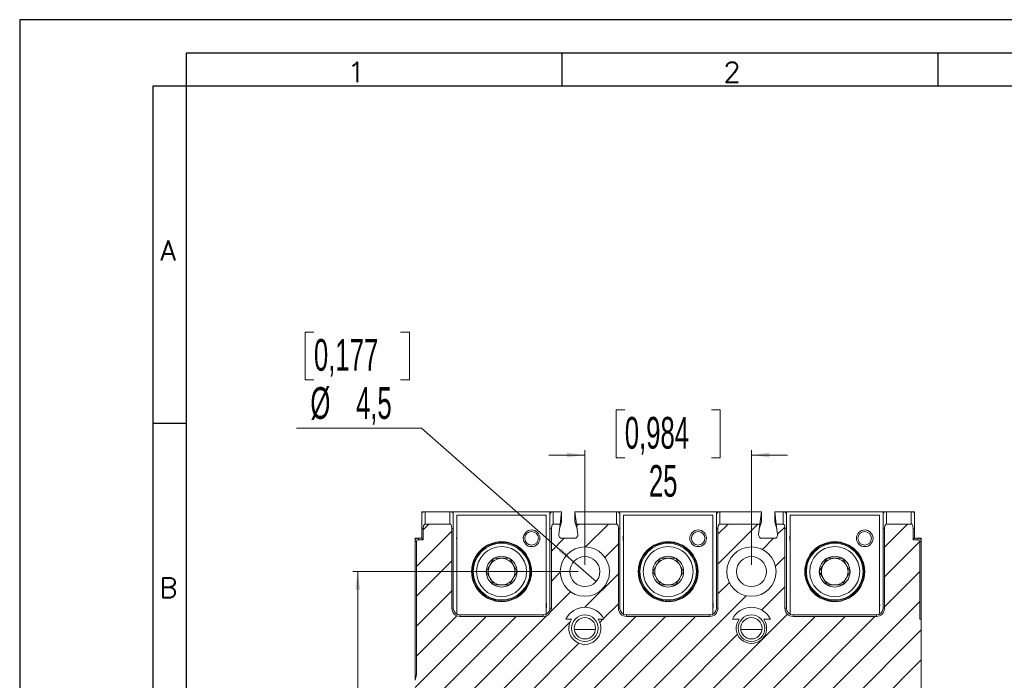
# Model space of a CAD drawing. Header units: millimetres. Extents: x 0 to 594, y 0 to 420.
# Tile 3 of 7: x 0 to 148, y 321 to 420. Entities that reach past the tile are written whole.
import ezdxf

# ---------------------------------------------------------------- set-up
doc = ezdxf.new("R2010")
doc.units = ezdxf.units.MM
doc.layers.add('FORMATO', color=7, linetype='Continuous')
doc.styles.add('SLDTEXTSTYLE0', font='ROMANS')
doc.styles.add('SLDTEXTSTYLE1', font='TXT', dxfattribs={"width": 0.605})
doc.dimstyles.new('SLDDIMSTYLE0', dxfattribs={"dimtxt": 4.622974, "dimasz": 2.7, "dimexe": 0, "dimexo": 0.0625, "dimgap": 1.155743, "dimtad": 0, "dimdec": 1, "dimrnd": 1e-09, "dimzin": 12, "dimdsep": 46, "dimtxsty": 'SLDTEXTSTYLE1', "dimsah": 1, "dimcen": 0.09, "dimadec": 0, "dimazin": 3, "dimtfac": 1, "dimtdec": 3, "dimtofl": 0, "dimtmove": 0, "dimatfit": 3, "dimfxl": 0, "dimfrac": 2, "dimtolj": 1, "dimtzin": 12, "dimarcsym": 0})
doc.dimstyles.new('SLDDIMSTYLE1', dxfattribs={"dimtxt": 4.622974, "dimasz": 2.7, "dimexe": 0, "dimexo": 0.0625, "dimgap": 1.155743, "dimtad": 0, "dimdec": 1, "dimrnd": 1e-09, "dimzin": 12, "dimdsep": 46, "dimtxsty": 'SLDTEXTSTYLE1', "dimsah": 1, "dimcen": 0.09, "dimadec": 0, "dimazin": 3, "dimtfac": 1, "dimtdec": 3, "dimtmove": 0, "dimatfit": 0, "dimfxl": 0, "dimfrac": 2, "dimtolj": 1, "dimtzin": 12, "dimarcsym": 0})
doc.dimstyles.new('SLDDIMSTYLE2', dxfattribs={"dimtxt": 4.622974, "dimasz": 2.7, "dimexe": 0, "dimexo": 0.0625, "dimgap": 1.155743, "dimtad": 0, "dimtih": 1, "dimtoh": 1, "dimdec": 1, "dimrnd": 1e-09, "dimzin": 12, "dimdsep": 46, "dimtxsty": 'SLDTEXTSTYLE1', "dimblk1": 'NONE', "dimsah": 1, "dimcen": 0, "dimadec": 0, "dimazin": 3, "dimtfac": 1, "dimtdec": 3, "dimtmove": 0, "dimatfit": 3, "dimldrblk": 'NONE', "dimfxl": 0, "dimfrac": 2, "dimtolj": 1, "dimtzin": 12, "dimarcsym": 0})

# ---------------------------------------------------------------- blocks, each defined once
blk = doc.blocks.new('_D_9')
at = {"color": 7, "linetype": 'Continuous', "lineweight": 0}
for p, q in [((90.83, 361.44), (89.53, 361.44)), ((89.53, 361.44), (89.53, 354.24)), ((103.85, 361.44), (105.15, 361.44)), ((105.15, 361.44), (105.15, 354.24)), ((84.84, 338.16), (84.84, 355.41)), ((109.84, 338.16), (109.84, 355.41)), ((84.84, 354.66), (79.44, 354.66)), ((89.53, 354.24), (90.83, 354.24)), ((105.15, 354.24), (103.85, 354.24)), ((109.84, 354.66), (115.24, 354.66))]:
    blk.add_line(p, q, dxfattribs=at)
for points in [[(84.84, 354.66), (82.14, 355.01), (82.14, 354.31)], [(109.84, 354.66), (112.54, 354.31), (112.54, 355.01)]]:
    blk.add_solid(points, dxfattribs=at)
at = {"color": 7, "linetype": 'Continuous', "lineweight": 0, "char_height": 4.762, "attachment_point": 1, "style": 'SLDTEXTSTYLE1'}
for s, insert in [('0,984', (90.83, 360.38)), ('25', (94.45, 353.16))]:
    blk.add_mtext(s, dxfattribs=dict(at, insert=insert))
blk = doc.blocks.new('_D_10')
at = {"color": 7, "linetype": 'Continuous', "lineweight": 0}
for p, q in [((83.84, 337.16), (49.99, 337.16)), ((50.74, 337.16), (50.74, 290.09)), ((43.96, 285.17), (43.96, 286.47)), ((43.96, 286.47), (51.16, 286.47)), ((51.16, 286.47), (51.16, 285.17)), ((43.96, 272.15), (43.96, 270.85)), ((51.16, 270.85), (51.16, 272.15)), ((43.96, 270.85), (51.16, 270.85)), ((50.74, 220.16), (50.74, 267.23)), ((83.84, 220.16), (49.99, 220.16))]:
    blk.add_line(p, q, dxfattribs=at)
for points in [[(50.74, 337.16), (50.39, 334.46), (51.09, 334.46)], [(50.74, 220.16), (51.09, 222.86), (50.39, 222.86)]]:
    blk.add_solid(points, dxfattribs=at)
at = {"color": 7, "linetype": 'Continuous', "lineweight": 0, "char_height": 4.762, "attachment_point": 1, "rotation": 90, "style": 'SLDTEXTSTYLE1'}
for s, insert in [('4,606', (45.02, 272.15)), ('117', (52.24, 274.32))]:
    blk.add_mtext(s, dxfattribs=dict(at, insert=insert))
blk = doc.blocks.new('_D_11')
at = {"color": 7, "linetype": 'Continuous', "lineweight": 0}
for p, q in [((44.17, 373.12), (42.86, 373.12)), ((42.86, 373.12), (42.86, 365.93)), ((57.18, 373.12), (58.49, 373.12)), ((58.49, 373.12), (58.49, 365.93)), ((42.86, 365.93), (44.17, 365.93)), ((58.49, 365.93), (57.18, 365.93)), ((60.29, 358.71), (41.56, 358.71)), ((83.15, 338.65), (60.29, 358.71)), ((86.53, 335.68), (83.15, 338.65))]:
    blk.add_line(p, q, dxfattribs=at)
blk.add_solid([(83.15, 338.65), (81.35, 340.69), (80.89, 340.16)], dxfattribs=at)
at = {"color": 7, "linetype": 'Continuous', "lineweight": 0, "char_height": 4.762, "attachment_point": 1, "style": 'SLDTEXTSTYLE1'}
for s, insert in [('0,177', (44.17, 372.07)), ('%%c', (43.64, 364.85)), ('4,5', (50.48, 364.85))]:
    blk.add_mtext(s, dxfattribs=dict(at, insert=insert))
blk = doc.blocks.new('_NONE')

msp = doc.modelspace()

# ---------------------------------------------------------------- hatches: boundary and pattern name
at = {"linetype": 'Continuous', "lineweight": 0}
h = msp.add_hatch(dxfattribs=at)
h.set_pattern_fill('ANSI31', style=0)
edge = h.paths.add_edge_path(flags=0)
edge.add_spline(control_points=[(59.34, 236.47), (59.34, 236.37), (59.36, 236.27), (59.4, 236.17), (59.45, 236), (59.56, 235.84), (59.56, 235.66)], knot_values=[0, 0, 0, 0, 0.000309, 0.000309, 0.000309, 0.000837, 0.000837, 0.000837, 0.000837], weights=[1, 1, 1, 1, 1, 1, 1], degree=3, periodic=0)
edge.add_line((59.56, 235.66), (59.56, 215.66))
edge.add_spline(control_points=[(59.56, 215.66), (59.56, 215.63), (59.57, 215.6), (59.58, 215.57), (59.59, 215.54), (59.61, 215.51), (59.62, 215.49), (59.64, 215.46), (59.67, 215.44), (59.69, 215.43), (59.72, 215.41), (59.75, 215.4), (59.78, 215.39), (59.8, 215.38), (59.82, 215.38), (59.84, 215.38)], knot_values=[0, 0, 0, 0, 0.000094, 0.000094, 0.000094, 0.000188, 0.000188, 0.000188, 0.000281, 0.000281, 0.000281, 0.000375, 0.000375, 0.000375, 0.000437, 0.000437, 0.000437, 0.000437], weights=[1, 1, 1, 1, 1, 1, 1, 1, 1, 1, 1, 1, 1, 1, 1, 1], degree=3, periodic=0)
edge.add_line((59.84, 215.38), (60.56, 215.38))
edge.add_line((60.56, 215.38), (60.56, 213.66))
edge.add_spline(control_points=[(60.56, 213.66), (60.56, 213.54), (60.58, 213.42), (60.61, 213.3), (60.62, 213.26), (60.63, 213.22), (60.65, 213.19), (60.67, 213.14), (60.69, 213.1), (60.73, 213.07), (60.74, 213.05), (60.76, 213.04), (60.78, 213.03), (60.79, 213.02), (60.81, 213.02), (60.83, 213.02), (60.83, 213.01), (60.84, 213.01), (60.84, 213.01)], knot_values=[0, 0, 0, 0, 0.000366, 0.000366, 0.000366, 0.000481, 0.000481, 0.000481, 0.00063, 0.00063, 0.00063, 0.000685, 0.000685, 0.000685, 0.000742, 0.000742, 0.000742, 0.000755, 0.000755, 0.000755, 0.000755], weights=[1, 1, 1, 1, 1, 1, 1, 1, 1, 1, 1, 1, 1, 1, 1, 1, 1, 1, 1], degree=3, periodic=0)
edge.add_line((60.84, 213.01), (64.59, 213.01))
edge.add_spline(control_points=[(64.59, 213.01), (64.61, 213.01), (64.63, 213.02), (64.64, 213.02), (64.66, 213.03), (64.67, 213.04), (64.69, 213.05), (64.71, 213.07), (64.73, 213.09), (64.74, 213.11), (64.78, 213.16), (64.8, 213.21), (64.82, 213.26), (64.85, 213.37), (64.87, 213.5), (64.87, 213.62), (64.87, 213.63), (64.87, 213.65), (64.87, 213.66)], knot_values=[0, 0, 0, 0, 0.00005, 0.00005, 0.00005, 0.0001, 0.0001, 0.0001, 0.000187, 0.000187, 0.000187, 0.000351, 0.000351, 0.000351, 0.000714, 0.000714, 0.000714, 0.000761, 0.000761, 0.000761, 0.000761], weights=[1, 1, 1, 1, 1, 1, 1, 1, 1, 1, 1, 1, 1, 1, 1, 1, 1, 1, 1], degree=3, periodic=0)
edge.add_line((64.87, 213.66), (64.87, 225.66))
edge.add_arc((66.09, 225.66), 1.22, 90, 180, ccw=False)
edge.add_line((66.09, 226.88), (78.59, 226.88))
edge.add_arc((78.59, 225.66), 1.22, 0, 90, ccw=False)
edge.add_line((79.81, 225.66), (79.81, 213.66))
edge.add_spline(control_points=[(79.81, 213.66), (79.81, 213.54), (79.83, 213.42), (79.86, 213.3), (79.87, 213.26), (79.88, 213.22), (79.9, 213.19), (79.92, 213.14), (79.94, 213.1), (79.98, 213.07), (79.99, 213.05), (80.01, 213.04), (80.03, 213.03), (80.04, 213.02), (80.06, 213.02), (80.08, 213.02), (80.08, 213.01), (80.09, 213.01), (80.09, 213.01)], knot_values=[0, 0, 0, 0, 0.000366, 0.000366, 0.000366, 0.000481, 0.000481, 0.000481, 0.00063, 0.00063, 0.00063, 0.000685, 0.000685, 0.000685, 0.000742, 0.000742, 0.000742, 0.000755, 0.000755, 0.000755, 0.000755], weights=[1, 1, 1, 1, 1, 1, 1, 1, 1, 1, 1, 1, 1, 1, 1, 1, 1, 1, 1], degree=3, periodic=0)
edge.add_line((80.09, 213.01), (81.11, 213.01))
edge.add_line((81.11, 213.01), (80.91, 214.6))
edge.add_arc((81.41, 214.66), 0.5, 90, 187.125, ccw=False)
edge.add_line((81.41, 215.16), (83.28, 215.16))
edge.add_arc((83.28, 214.66), 0.5, -7.125, 90, ccw=False)
edge.add_line((83.77, 214.6), (83.57, 213.01))
edge.add_line((83.57, 213.01), (89.59, 213.01))
edge.add_spline(control_points=[(89.59, 213.01), (89.61, 213.01), (89.63, 213.02), (89.64, 213.02), (89.66, 213.03), (89.67, 213.04), (89.69, 213.05), (89.71, 213.07), (89.73, 213.09), (89.74, 213.11), (89.78, 213.16), (89.8, 213.21), (89.82, 213.26), (89.85, 213.37), (89.87, 213.5), (89.87, 213.62), (89.87, 213.63), (89.87, 213.65), (89.87, 213.66)], knot_values=[0, 0, 0, 0, 0.00005, 0.00005, 0.00005, 0.0001, 0.0001, 0.0001, 0.000187, 0.000187, 0.000187, 0.000351, 0.000351, 0.000351, 0.000714, 0.000714, 0.000714, 0.000761, 0.000761, 0.000761, 0.000761], weights=[1, 1, 1, 1, 1, 1, 1, 1, 1, 1, 1, 1, 1, 1, 1, 1, 1, 1, 1], degree=3, periodic=0)
edge.add_line((89.87, 213.66), (89.87, 225.66))
edge.add_arc((91.09, 225.66), 1.22, 90, 180, ccw=False)
edge.add_line((91.09, 226.88), (103.59, 226.88))
edge.add_arc((103.59, 225.66), 1.22, 0, 90, ccw=False)
edge.add_line((104.81, 225.66), (104.81, 213.66))
edge.add_spline(control_points=[(104.81, 213.66), (104.81, 213.54), (104.83, 213.42), (104.86, 213.3), (104.87, 213.26), (104.88, 213.22), (104.9, 213.19), (104.92, 213.14), (104.94, 213.1), (104.98, 213.07), (104.99, 213.05), (105.01, 213.04), (105.03, 213.03), (105.04, 213.02), (105.06, 213.02), (105.08, 213.02), (105.08, 213.01), (105.09, 213.01), (105.09, 213.01)], knot_values=[0, 0, 0, 0, 0.000366, 0.000366, 0.000366, 0.000481, 0.000481, 0.000481, 0.00063, 0.00063, 0.00063, 0.000685, 0.000685, 0.000685, 0.000742, 0.000742, 0.000742, 0.000755, 0.000755, 0.000755, 0.000755], weights=[1, 1, 1, 1, 1, 1, 1, 1, 1, 1, 1, 1, 1, 1, 1, 1, 1, 1, 1], degree=3, periodic=0)
edge.add_line((105.09, 213.01), (111.11, 213.01))
edge.add_line((111.11, 213.01), (110.91, 214.6))
edge.add_arc((111.41, 214.66), 0.5, 90, 187.125, ccw=False)
edge.add_line((111.41, 215.16), (113.28, 215.16))
edge.add_arc((113.28, 214.66), 0.5, -7.125, 90, ccw=False)
edge.add_line((113.77, 214.6), (113.57, 213.01))
edge.add_line((113.57, 213.01), (114.59, 213.01))
edge.add_spline(control_points=[(114.59, 213.01), (114.61, 213.01), (114.63, 213.02), (114.64, 213.02), (114.66, 213.03), (114.67, 213.04), (114.69, 213.05), (114.71, 213.07), (114.73, 213.09), (114.74, 213.11), (114.78, 213.16), (114.8, 213.21), (114.82, 213.26), (114.85, 213.37), (114.87, 213.5), (114.87, 213.62), (114.87, 213.63), (114.87, 213.65), (114.87, 213.66)], knot_values=[0, 0, 0, 0, 0.00005, 0.00005, 0.00005, 0.0001, 0.0001, 0.0001, 0.000187, 0.000187, 0.000187, 0.000351, 0.000351, 0.000351, 0.000714, 0.000714, 0.000714, 0.000761, 0.000761, 0.000761, 0.000761], weights=[1, 1, 1, 1, 1, 1, 1, 1, 1, 1, 1, 1, 1, 1, 1, 1, 1, 1, 1], degree=3, periodic=0)
edge.add_line((114.87, 213.66), (114.87, 225.66))
edge.add_arc((116.09, 225.66), 1.22, 90, 180, ccw=False)
edge.add_line((116.09, 226.88), (128.59, 226.88))
edge.add_arc((128.59, 225.66), 1.22, 0, 90, ccw=False)
edge.add_line((129.81, 225.66), (129.81, 213.66))
edge.add_spline(control_points=[(129.81, 213.66), (129.81, 213.54), (129.83, 213.42), (129.86, 213.3), (129.87, 213.26), (129.88, 213.22), (129.9, 213.19), (129.92, 213.14), (129.94, 213.1), (129.98, 213.07), (129.99, 213.05), (130.01, 213.04), (130.03, 213.03), (130.04, 213.02), (130.06, 213.02), (130.08, 213.02), (130.08, 213.01), (130.09, 213.01), (130.09, 213.01)], knot_values=[0, 0, 0, 0, 0.000366, 0.000366, 0.000366, 0.000481, 0.000481, 0.000481, 0.00063, 0.00063, 0.00063, 0.000685, 0.000685, 0.000685, 0.000742, 0.000742, 0.000742, 0.000755, 0.000755, 0.000755, 0.000755], weights=[1, 1, 1, 1, 1, 1, 1, 1, 1, 1, 1, 1, 1, 1, 1, 1, 1, 1, 1], degree=3, periodic=0)
edge.add_line((130.09, 213.01), (133.84, 213.01))
edge.add_spline(control_points=[(133.84, 213.01), (133.86, 213.01), (133.88, 213.02), (133.89, 213.02), (133.91, 213.03), (133.92, 213.04), (133.94, 213.05), (133.96, 213.07), (133.98, 213.09), (133.99, 213.11), (134.03, 213.16), (134.05, 213.21), (134.07, 213.26), (134.1, 213.37), (134.12, 213.5), (134.12, 213.62), (134.12, 213.63), (134.12, 213.65), (134.12, 213.66)], knot_values=[0, 0, 0, 0, 0.00005, 0.00005, 0.00005, 0.0001, 0.0001, 0.0001, 0.000187, 0.000187, 0.000187, 0.000351, 0.000351, 0.000351, 0.000714, 0.000714, 0.000714, 0.000761, 0.000761, 0.000761, 0.000761], weights=[1, 1, 1, 1, 1, 1, 1, 1, 1, 1, 1, 1, 1, 1, 1, 1, 1, 1, 1], degree=3, periodic=0)
edge.add_line((134.12, 213.66), (134.12, 215.38))
edge.add_line((134.12, 215.38), (134.84, 215.38))
edge.add_spline(control_points=[(134.84, 215.38), (134.87, 215.38), (134.91, 215.39), (134.94, 215.4), (134.96, 215.41), (134.99, 215.42), (135.02, 215.44), (135.04, 215.46), (135.06, 215.49), (135.08, 215.51), (135.1, 215.54), (135.11, 215.57), (135.12, 215.6), (135.12, 215.62), (135.12, 215.64), (135.12, 215.66)], knot_values=[0, 0, 0, 0, 0.000094, 0.000094, 0.000094, 0.000188, 0.000188, 0.000188, 0.000281, 0.000281, 0.000281, 0.000375, 0.000375, 0.000375, 0.000437, 0.000437, 0.000437, 0.000437], weights=[1, 1, 1, 1, 1, 1, 1, 1, 1, 1, 1, 1, 1, 1, 1, 1], degree=3, periodic=0)
edge.add_line((135.12, 215.66), (135.12, 227.73))
edge.add_line((135.12, 227.73), (135.34, 227.73))
edge.add_line((135.34, 227.73), (135.34, 330.02))
edge.add_line((135.34, 330.02), (135.12, 330.02))
edge.add_line((135.12, 330.02), (135.12, 341.66))
edge.add_spline(control_points=[(135.12, 341.66), (135.12, 341.69), (135.12, 341.73), (135.11, 341.75), (135.1, 341.78), (135.08, 341.81), (135.06, 341.84), (135.04, 341.86), (135.02, 341.88), (134.99, 341.9), (134.96, 341.92), (134.93, 341.93), (134.9, 341.93), (134.88, 341.94), (134.86, 341.94), (134.84, 341.94)], knot_values=[0, 0, 0, 0, 0.000094, 0.000094, 0.000094, 0.000188, 0.000188, 0.000188, 0.000281, 0.000281, 0.000281, 0.000375, 0.000375, 0.000375, 0.000437, 0.000437, 0.000437, 0.000437], weights=[1, 1, 1, 1, 1, 1, 1, 1, 1, 1, 1, 1, 1, 1, 1, 1], degree=3, periodic=0)
edge.add_line((134.84, 341.94), (134.12, 341.94))
edge.add_line((134.12, 341.94), (134.12, 343.66))
edge.add_spline(control_points=[(134.12, 343.66), (134.12, 343.78), (134.11, 343.91), (134.08, 344.03), (134.07, 344.06), (134.05, 344.1), (134.04, 344.13), (134.02, 344.18), (133.99, 344.22), (133.96, 344.26), (133.94, 344.27), (133.93, 344.28), (133.91, 344.29), (133.89, 344.3), (133.88, 344.31), (133.86, 344.31), (133.85, 344.31), (133.85, 344.31), (133.84, 344.31)], knot_values=[0, 0, 0, 0, 0.000366, 0.000366, 0.000366, 0.000481, 0.000481, 0.000481, 0.00063, 0.00063, 0.00063, 0.000685, 0.000685, 0.000685, 0.000742, 0.000742, 0.000742, 0.000755, 0.000755, 0.000755, 0.000755], weights=[1, 1, 1, 1, 1, 1, 1, 1, 1, 1, 1, 1, 1, 1, 1, 1, 1, 1, 1], degree=3, periodic=0)
edge.add_line((133.84, 344.31), (130.09, 344.31))
edge.add_spline(control_points=[(130.09, 344.31), (130.08, 344.31), (130.06, 344.31), (130.04, 344.3), (130.03, 344.29), (130.01, 344.29), (130, 344.28), (129.98, 344.26), (129.96, 344.24), (129.94, 344.21), (129.91, 344.17), (129.89, 344.12), (129.87, 344.06), (129.83, 343.95), (129.82, 343.83), (129.81, 343.71), (129.81, 343.69), (129.81, 343.68), (129.81, 343.66)], knot_values=[0, 0, 0, 0, 0.00005, 0.00005, 0.00005, 0.0001, 0.0001, 0.0001, 0.000187, 0.000187, 0.000187, 0.000351, 0.000351, 0.000351, 0.000714, 0.000714, 0.000714, 0.000761, 0.000761, 0.000761, 0.000761], weights=[1, 1, 1, 1, 1, 1, 1, 1, 1, 1, 1, 1, 1, 1, 1, 1, 1, 1, 1], degree=3, periodic=0)
edge.add_line((129.81, 343.66), (129.81, 331.66))
edge.add_arc((128.59, 331.66), 1.22, 270, 360, ccw=False)
edge.add_line((128.59, 330.44), (116.09, 330.44))
edge.add_arc((116.09, 331.66), 1.22, 180, 270, ccw=False)
edge.add_line((114.87, 331.66), (114.87, 343.66))
edge.add_spline(control_points=[(114.87, 343.66), (114.87, 343.78), (114.86, 343.91), (114.83, 344.03), (114.82, 344.06), (114.8, 344.1), (114.79, 344.13), (114.77, 344.18), (114.74, 344.22), (114.71, 344.26), (114.69, 344.27), (114.68, 344.28), (114.66, 344.29), (114.64, 344.3), (114.63, 344.31), (114.61, 344.31), (114.6, 344.31), (114.6, 344.31), (114.59, 344.31)], knot_values=[0, 0, 0, 0, 0.000366, 0.000366, 0.000366, 0.000481, 0.000481, 0.000481, 0.00063, 0.00063, 0.00063, 0.000685, 0.000685, 0.000685, 0.000742, 0.000742, 0.000742, 0.000755, 0.000755, 0.000755, 0.000755], weights=[1, 1, 1, 1, 1, 1, 1, 1, 1, 1, 1, 1, 1, 1, 1, 1, 1, 1, 1], degree=3, periodic=0)
edge.add_line((114.59, 344.31), (113.57, 344.31))
edge.add_line((113.57, 344.31), (113.77, 342.72))
edge.add_arc((113.28, 342.66), 0.5, -90, 7.125, ccw=False)
edge.add_line((113.28, 342.16), (111.41, 342.16))
edge.add_arc((111.41, 342.66), 0.5, 172.875, 270, ccw=False)
edge.add_line((110.91, 342.72), (111.11, 344.31))
edge.add_line((111.11, 344.31), (105.09, 344.31))
edge.add_spline(control_points=[(105.09, 344.31), (105.08, 344.31), (105.06, 344.31), (105.04, 344.3), (105.03, 344.29), (105.01, 344.29), (105, 344.28), (104.98, 344.26), (104.96, 344.24), (104.94, 344.21), (104.91, 344.17), (104.89, 344.12), (104.87, 344.06), (104.83, 343.95), (104.82, 343.83), (104.81, 343.71), (104.81, 343.69), (104.81, 343.68), (104.81, 343.66)], knot_values=[0, 0, 0, 0, 0.00005, 0.00005, 0.00005, 0.0001, 0.0001, 0.0001, 0.000187, 0.000187, 0.000187, 0.000351, 0.000351, 0.000351, 0.000714, 0.000714, 0.000714, 0.000761, 0.000761, 0.000761, 0.000761], weights=[1, 1, 1, 1, 1, 1, 1, 1, 1, 1, 1, 1, 1, 1, 1, 1, 1, 1, 1], degree=3, periodic=0)
edge.add_line((104.81, 343.66), (104.81, 331.66))
edge.add_arc((103.59, 331.66), 1.22, 270, 360, ccw=False)
edge.add_line((103.59, 330.44), (91.09, 330.44))
edge.add_arc((91.09, 331.66), 1.22, 180, 270, ccw=False)
edge.add_line((89.87, 331.66), (89.87, 343.66))
edge.add_spline(control_points=[(89.87, 343.66), (89.87, 343.78), (89.86, 343.91), (89.83, 344.03), (89.82, 344.06), (89.8, 344.1), (89.79, 344.13), (89.77, 344.18), (89.74, 344.22), (89.71, 344.26), (89.69, 344.27), (89.68, 344.28), (89.66, 344.29), (89.64, 344.3), (89.63, 344.31), (89.61, 344.31), (89.6, 344.31), (89.6, 344.31), (89.59, 344.31)], knot_values=[0, 0, 0, 0, 0.000366, 0.000366, 0.000366, 0.000481, 0.000481, 0.000481, 0.00063, 0.00063, 0.00063, 0.000685, 0.000685, 0.000685, 0.000742, 0.000742, 0.000742, 0.000755, 0.000755, 0.000755, 0.000755], weights=[1, 1, 1, 1, 1, 1, 1, 1, 1, 1, 1, 1, 1, 1, 1, 1, 1, 1, 1], degree=3, periodic=0)
edge.add_line((89.59, 344.31), (83.57, 344.31))
edge.add_line((83.57, 344.31), (83.77, 342.72))
edge.add_arc((83.28, 342.66), 0.5, -90, 7.125, ccw=False)
edge.add_line((83.28, 342.16), (81.41, 342.16))
edge.add_arc((81.41, 342.66), 0.5, 172.875, 270, ccw=False)
edge.add_line((80.91, 342.72), (81.11, 344.31))
edge.add_line((81.11, 344.31), (80.09, 344.31))
edge.add_spline(control_points=[(80.09, 344.31), (80.08, 344.31), (80.06, 344.31), (80.04, 344.3), (80.03, 344.29), (80.01, 344.29), (80, 344.28), (79.98, 344.26), (79.96, 344.24), (79.94, 344.21), (79.91, 344.17), (79.89, 344.12), (79.87, 344.06), (79.83, 343.95), (79.82, 343.83), (79.81, 343.71), (79.81, 343.69), (79.81, 343.68), (79.81, 343.66)], knot_values=[0, 0, 0, 0, 0.00005, 0.00005, 0.00005, 0.0001, 0.0001, 0.0001, 0.000187, 0.000187, 0.000187, 0.000351, 0.000351, 0.000351, 0.000714, 0.000714, 0.000714, 0.000761, 0.000761, 0.000761, 0.000761], weights=[1, 1, 1, 1, 1, 1, 1, 1, 1, 1, 1, 1, 1, 1, 1, 1, 1, 1, 1], degree=3, periodic=0)
edge.add_line((79.81, 343.66), (79.81, 331.66))
edge.add_arc((78.59, 331.66), 1.22, 270, 360, ccw=False)
edge.add_line((78.59, 330.44), (66.09, 330.44))
edge.add_arc((66.09, 331.66), 1.22, 180, 270, ccw=False)
edge.add_line((64.87, 331.66), (64.87, 343.66))
edge.add_spline(control_points=[(64.87, 343.66), (64.87, 343.78), (64.86, 343.91), (64.83, 344.03), (64.82, 344.06), (64.8, 344.1), (64.79, 344.13), (64.77, 344.18), (64.74, 344.22), (64.71, 344.26), (64.69, 344.27), (64.68, 344.28), (64.66, 344.29), (64.64, 344.3), (64.63, 344.31), (64.61, 344.31), (64.6, 344.31), (64.6, 344.31), (64.59, 344.31)], knot_values=[0, 0, 0, 0, 0.000366, 0.000366, 0.000366, 0.000481, 0.000481, 0.000481, 0.00063, 0.00063, 0.00063, 0.000685, 0.000685, 0.000685, 0.000742, 0.000742, 0.000742, 0.000755, 0.000755, 0.000755, 0.000755], weights=[1, 1, 1, 1, 1, 1, 1, 1, 1, 1, 1, 1, 1, 1, 1, 1, 1, 1, 1], degree=3, periodic=0)
edge.add_line((64.59, 344.31), (60.84, 344.31))
edge.add_spline(control_points=[(60.84, 344.31), (60.83, 344.31), (60.81, 344.31), (60.79, 344.3), (60.78, 344.29), (60.76, 344.29), (60.75, 344.28), (60.73, 344.26), (60.71, 344.24), (60.69, 344.21), (60.66, 344.17), (60.64, 344.12), (60.62, 344.06), (60.58, 343.95), (60.57, 343.83), (60.56, 343.71), (60.56, 343.69), (60.56, 343.68), (60.56, 343.66)], knot_values=[0, 0, 0, 0, 0.00005, 0.00005, 0.00005, 0.0001, 0.0001, 0.0001, 0.000187, 0.000187, 0.000187, 0.000351, 0.000351, 0.000351, 0.000714, 0.000714, 0.000714, 0.000761, 0.000761, 0.000761, 0.000761], weights=[1, 1, 1, 1, 1, 1, 1, 1, 1, 1, 1, 1, 1, 1, 1, 1, 1, 1, 1], degree=3, periodic=0)
edge.add_line((60.56, 343.66), (60.56, 341.94))
edge.add_line((60.56, 341.94), (59.84, 341.94))
edge.add_spline(control_points=[(59.84, 341.94), (59.81, 341.94), (59.78, 341.94), (59.75, 341.93), (59.72, 341.92), (59.69, 341.9), (59.67, 341.88), (59.64, 341.86), (59.62, 341.84), (59.61, 341.81), (59.59, 341.78), (59.58, 341.75), (59.57, 341.72), (59.57, 341.7), (59.56, 341.68), (59.56, 341.66)], knot_values=[0, 0, 0, 0, 0.000094, 0.000094, 0.000094, 0.000188, 0.000188, 0.000188, 0.000281, 0.000281, 0.000281, 0.000375, 0.000375, 0.000375, 0.000437, 0.000437, 0.000437, 0.000437], weights=[1, 1, 1, 1, 1, 1, 1, 1, 1, 1, 1, 1, 1, 1, 1, 1], degree=3, periodic=0)
edge.add_line((59.56, 341.66), (59.56, 321.66))
edge.add_spline(control_points=[(59.56, 321.66), (59.56, 321.58), (59.53, 321.49), (59.5, 321.41), (59.43, 321.23), (59.34, 321.05), (59.34, 320.85)], knot_values=[0, 0, 0, 0, 0.000258, 0.000258, 0.000258, 0.000839, 0.000839, 0.000839, 0.000839], weights=[1, 1, 1, 1, 1, 1, 1], degree=3, periodic=0)
edge.add_line((59.34, 320.85), (59.34, 236.47))
edge = h.paths.add_edge_path(flags=0)
edge.add_arc((84.84, 337.16), 3.7, 0, 360)
edge = h.paths.add_edge_path(flags=0)
edge.add_arc((109.84, 220.16), 3.7, 0, 360)
edge = h.paths.add_edge_path(flags=0)
edge.add_line((87.68, 330.02), (86.84, 330.02))
edge.add_arc((84.84, 328.66), 2.41, -214.2954, 34.2954, ccw=False)
edge.add_line((82.85, 330.02), (82, 330.02))
edge.add_arc((84.84, 328.66), 3.15, 25.552, 154.448, ccw=False)
edge = h.paths.add_edge_path(flags=0)
edge.add_line((112.68, 330.02), (111.69, 330.02))
edge.add_arc((109.84, 328.66), 2.29, -216.3989, 36.3989, ccw=False)
edge.add_line((108, 330.02), (107, 330.02))
edge.add_arc((109.84, 328.66), 3.15, 25.552, 154.448, ccw=False)
edge = h.paths.add_edge_path(flags=0)
edge.add_line((81.83, 227.73), (82.65, 227.73))
edge.add_arc((84.84, 228.66), 2.38, -22.956, 202.956, ccw=False)
edge.add_line((87.03, 227.73), (87.85, 227.73))
edge.add_arc((84.84, 228.66), 3.15, 197.1348, 342.8652, ccw=False)
edge = h.paths.add_edge_path(flags=0)
edge.add_line((106.83, 227.73), (107.65, 227.73))
edge.add_arc((109.84, 228.66), 2.38, -22.9123, 202.9123, ccw=False)
edge.add_line((112.04, 227.73), (112.85, 227.73))
edge.add_arc((109.84, 228.66), 3.15, 197.1348, 342.8652, ccw=False)
edge = h.paths.add_edge_path(flags=0)
edge.add_arc((84.84, 220.16), 3.7, 0, 360)
edge = h.paths.add_edge_path(flags=0)
edge.add_arc((109.84, 337.16), 3.7, 0, 360)

# ---------------------------------------------------------------- linework, layer by layer
at = {"color": 7, "linetype": 'Continuous', "lineweight": 15}
for p, q in [((60.34, 346.16), (60.84, 346.16)), ((60.34, 345.72), (60.34, 346.16)), ((60.84, 346.16), (60.84, 344.31)), ((60.84, 346.16), (64.59, 346.16)), ((64.59, 344.31), (64.59, 346.16)), ((64.59, 346.16), (65.09, 346.16)), ((65.09, 345.72), (65.09, 346.16)), ((65.09, 346.16), (79.59, 346.16)), ((79.59, 346.16), (80.09, 346.16)), ((79.59, 346.16), (79.59, 345.72)), ((80.09, 344.31), (80.09, 346.16)), ((80.09, 346.16), (81.34, 346.16)), ((81.11, 344.31), (81.34, 346.16)), ((81.34, 344.66), (81.34, 346.16)), ((83.34, 346.16), (83.57, 344.31)), ((89.59, 346.16), (83.34, 346.16)), ((83.34, 346.16), (83.34, 344.66)), ((89.59, 344.31), (89.59, 346.16)), ((89.59, 346.16), (90.09, 346.16)), ((90.09, 345.72), (90.09, 346.16)), ((90.09, 346.16), (104.59, 346.16)), ((104.59, 346.16), (104.59, 345.72)), ((104.59, 346.16), (105.09, 346.16)), ((105.09, 346.16), (105.09, 344.31)), ((111.34, 346.16), (105.09, 346.16)), ((111.11, 344.31), (111.34, 346.16)), ((111.34, 344.66), (111.34, 346.16)), ((113.34, 346.16), (113.57, 344.31)), ((114.59, 346.16), (113.34, 346.16)), ((113.34, 346.16), (113.34, 344.66)), ((114.59, 346.16), (114.59, 344.31)), ((114.59, 346.16), (115.09, 346.16)), ((115.09, 345.72), (115.09, 346.16)), ((115.09, 346.16), (129.59, 346.16)), ((130.09, 346.16), (129.59, 346.16)), ((129.59, 346.16), (129.59, 345.72)), ((130.09, 346.16), (130.09, 344.31)), ((130.09, 346.16), (133.84, 346.16)), ((133.84, 344.31), (133.84, 346.16)), ((134.34, 346.16), (133.84, 346.16)), ((134.34, 345.72), (134.34, 346.16)), ((60.34, 343.66), (60.34, 345.66)), ((65.09, 345.66), (65.09, 343.66)), ((65.64, 345.66), (65.64, 330.77)), ((79.04, 345.66), (65.64, 345.66)), ((79.04, 330.77), (79.04, 345.66)), ((79.59, 343.66), (79.59, 345.66)), ((81.02, 343.59), (81.34, 344.66)), ((83.34, 344.66), (83.66, 343.59)), ((90.09, 345.66), (90.09, 343.66)), ((90.64, 345.66), (90.64, 330.77)), ((104.04, 345.66), (90.64, 345.66)), ((104.04, 330.77), (104.04, 345.66)), ((104.59, 345.66), (104.59, 343.66)), ((111.02, 343.59), (111.34, 344.66)), ((113.34, 344.66), (113.66, 343.59)), ((115.09, 345.66), (115.09, 343.66)), ((115.64, 345.66), (115.64, 330.77)), ((129.04, 345.66), (115.64, 345.66)), ((129.04, 330.77), (129.04, 345.66)), ((129.59, 343.66), (129.59, 345.66)), ((134.34, 345.66), (134.34, 343.66)), ((60.56, 343.66), (60.34, 343.66)), ((60.34, 342.16), (60.34, 343.66)), ((60.56, 343.66), (60.56, 341.94)), ((64.59, 344.31), (60.84, 344.31)), ((65.09, 343.66), (64.87, 343.66)), ((64.87, 331.66), (64.87, 343.66)), ((65.09, 343.66), (65.09, 331.66)), ((79.59, 343.66), (79.81, 343.66)), ((79.59, 343.66), (79.59, 331.66)), ((79.81, 343.66), (79.81, 331.66)), ((81.11, 344.31), (80.09, 344.31)), ((81.11, 344.31), (80.91, 342.72)), ((83.77, 342.72), (83.57, 344.31)), ((89.59, 344.31), (83.57, 344.31)), ((89.87, 343.66), (90.09, 343.66)), ((89.87, 331.66), (89.87, 343.66)), ((90.09, 331.66), (90.09, 343.66)), ((104.81, 343.66), (104.59, 343.66)), ((104.59, 343.66), (104.59, 331.66)), ((104.81, 343.66), (104.81, 331.66)), ((111.11, 344.31), (105.09, 344.31)), ((111.11, 344.31), (110.91, 342.72)), ((113.77, 342.72), (113.57, 344.31)), ((114.59, 344.31), (113.57, 344.31)), ((114.87, 343.66), (115.09, 343.66)), ((114.87, 331.66), (114.87, 343.66)), ((115.09, 331.66), (115.09, 343.66)), ((129.81, 343.66), (129.59, 343.66)), ((129.59, 331.66), (129.59, 343.66)), ((129.81, 343.66), (129.81, 331.66)), ((133.84, 344.31), (130.09, 344.31)), ((134.34, 343.66), (134.12, 343.66)), ((134.12, 341.94), (134.12, 343.66)), ((134.34, 343.66), (134.34, 342.16)), ((59.84, 342.16), (59.34, 342.16)), ((59.34, 341.66), (59.34, 342.16)), ((59.56, 341.66), (59.34, 341.66)), ((59.34, 321.66), (59.34, 341.66)), ((59.56, 341.66), (59.56, 321.66)), ((59.84, 342.16), (59.84, 342.02)), ((60.34, 342.16), (59.84, 342.16)), ((59.84, 342.02), (59.84, 341.94)), ((60.56, 341.94), (59.84, 341.94)), ((60.34, 342.16), (60.56, 341.94)), ((81.41, 342.16), (83.28, 342.16)), ((111.41, 342.16), (113.28, 342.16)), ((134.34, 342.16), (134.12, 341.94)), ((134.84, 341.94), (134.12, 341.94)), ((134.34, 342.16), (134.84, 342.16)), ((134.84, 342.16), (134.84, 341.94)), ((134.84, 342.16), (135.34, 342.16)), ((135.2, 341.66), (135.12, 341.66)), ((135.12, 330.02), (135.12, 341.66)), ((135.34, 341.66), (135.2, 341.66)), ((135.34, 341.66), (135.34, 342.16)), ((135.34, 341.66), (135.34, 330.02)), ((71.19, 339.16), (70.03, 337.16)), ((73.5, 339.16), (71.19, 339.16)), ((74.65, 337.16), (73.5, 339.16)), ((96.19, 339.16), (95.03, 337.16)), ((98.5, 339.16), (96.19, 339.16)), ((99.65, 337.16), (98.5, 339.16)), ((121.19, 339.16), (120.03, 337.16)), ((123.5, 339.16), (121.19, 339.16)), ((124.65, 337.16), (123.5, 339.16)), ((70.03, 337.16), (71.19, 335.16)), ((73.5, 335.16), (74.65, 337.16)), ((95.03, 337.16), (96.19, 335.16)), ((98.5, 335.16), (99.65, 337.16)), ((120.03, 337.16), (121.19, 335.16)), ((123.5, 335.16), (124.65, 337.16)), ((71.19, 335.16), (73.5, 335.16)), ((96.19, 335.16), (98.5, 335.16)), ((121.19, 335.16), (123.5, 335.16)), ((71.22, 333.06), (71.22, 332.93)), ((71.69, 332.84), (71.69, 332.96)), ((71.87, 332.94), (71.87, 332.81)), ((96.22, 333.06), (96.22, 332.93)), ((96.69, 332.84), (96.69, 332.96)), ((96.87, 332.94), (96.87, 332.81)), ((121.22, 333.06), (121.22, 332.93)), ((121.69, 332.84), (121.69, 332.96)), ((121.87, 332.94), (121.87, 332.81)), ((65.09, 331.66), (64.87, 331.66)), ((79.59, 331.66), (79.81, 331.66)), ((90.09, 331.66), (89.87, 331.66)), ((104.59, 331.66), (104.81, 331.66)), ((115.09, 331.66), (114.87, 331.66)), ((129.81, 331.66), (129.59, 331.66)), ((66.09, 330.66), (66.09, 330.44)), ((78.59, 330.66), (66.09, 330.66)), ((78.59, 330.44), (66.09, 330.44)), ((78.59, 330.66), (78.59, 330.44)), ((82, 330.02), (82.85, 330.02)), ((86.84, 330.02), (87.68, 330.02)), ((91.09, 330.66), (91.09, 330.44)), ((103.59, 330.66), (91.09, 330.66)), ((103.59, 330.44), (91.09, 330.44)), ((103.59, 330.66), (103.59, 330.44)), ((107, 330.02), (108, 330.02)), ((111.69, 330.02), (112.68, 330.02)), ((116.09, 330.66), (116.09, 330.44)), ((128.59, 330.66), (116.09, 330.66)), ((128.59, 330.44), (116.09, 330.44)), ((128.59, 330.66), (128.59, 330.44)), ((135.12, 330.02), (135.34, 330.02)), ((135.34, 227.73), (135.34, 330.02)), ((86.43, 328.47), (83.25, 328.47)), ((111.43, 328.47), (108.25, 328.47)), ((59.34, 320.85), (59.34, 321.66)), ((59.34, 321.66), (59.56, 321.66))]:
    msp.add_line(p, q, dxfattribs=at)
at = {"color": 7, "linetype": 'Continuous', "lineweight": 15, "flags": 128}
for points in [[(60.84, 344.31), (60.79, 344.3), (60.75, 344.28), (60.69, 344.21), (60.62, 344.06), (60.56, 343.71), (60.56, 343.66)], [(64.87, 343.66), (64.83, 344.03), (64.79, 344.13), (64.71, 344.26), (64.66, 344.29), (64.61, 344.31), (64.59, 344.31)], [(80.09, 344.31), (80.04, 344.3), (80, 344.28), (79.94, 344.21), (79.87, 344.06), (79.81, 343.71), (79.81, 343.66)], [(89.87, 343.66), (89.83, 344.03), (89.79, 344.13), (89.71, 344.26), (89.66, 344.29), (89.61, 344.31), (89.59, 344.31)], [(105.09, 344.31), (105.04, 344.3), (105, 344.28), (104.94, 344.21), (104.87, 344.06), (104.81, 343.71), (104.81, 343.66)], [(114.87, 343.66), (114.83, 344.03), (114.79, 344.13), (114.71, 344.26), (114.66, 344.29), (114.61, 344.31), (114.59, 344.31)], [(130.09, 344.31), (130.04, 344.3), (130, 344.28), (129.94, 344.21), (129.87, 344.06), (129.81, 343.71), (129.81, 343.66)], [(134.12, 343.66), (134.08, 344.03), (134.04, 344.13), (133.96, 344.26), (133.91, 344.29), (133.86, 344.31), (133.84, 344.31)]]:
    msp.add_lwpolyline(points, dxfattribs=at)
at = {"color": 7, "linetype": 'Continuous', "lineweight": 15}
for centre, radius in [((76.84, 342.16), 1.25), ((76.84, 342.16), 1.03), ((101.84, 342.16), 1.25), ((101.84, 342.16), 1.02), ((126.84, 342.16), 1.25), ((126.84, 342.16), 1.02), ((72.34, 337.16), 4.5), ((97.34, 337.16), 4.5), ((122.34, 337.16), 4.5), ((72.34, 337.16), 4.25), ((72.34, 337.16), 3.75), ((84.84, 337.16), 3.7), ((97.34, 337.16), 4.25), ((97.34, 337.16), 3.75), ((109.84, 337.16), 3.7), ((122.34, 337.16), 4.25), ((122.34, 337.16), 3.75), ((84.84, 337.16), 2.25), ((109.84, 337.16), 2.25), ((84.84, 328.66), 2), ((84.84, 328.66), 1.6), ((109.84, 328.66), 2), ((109.84, 328.66), 1.6)]:
    msp.add_circle(centre, radius, dxfattribs=at)
for centre, radius, start, end in [((60.84, 345.66), 0.5, 90, 180), ((64.59, 345.66), 0.5, 0, 90), ((80.09, 345.66), 0.5, 90, 180), ((89.59, 345.66), 0.5, 0, 90), ((105.09, 345.66), 0.5, 90, 180), ((114.59, 345.66), 0.5, 0, 90), ((130.09, 345.66), 0.5, 90, 180), ((133.84, 345.66), 0.5, 0, 90), ((59.84, 341.66), 0.5, 90, 180), ((59.84, 341.66), 0.279, 90, 180), ((67.84, 342.16), 2.25, 167.8985, 192.1015), ((72.34, 337.16), 4.38, 263.7913, 255.1243), ((81.41, 342.66), 0.5, 172.875, 270), ((83.28, 342.66), 0.5, 270, 7.125), ((92.84, 342.16), 2.25, 167.8985, 192.1015), ((97.34, 337.16), 4.38, 263.7913, 255.1243), ((111.41, 342.66), 0.5, 172.875, 270), ((113.28, 342.66), 0.5, 270, 7.125), ((117.84, 342.16), 2.25, 167.8985, 192.1015), ((122.34, 337.16), 4.38, 263.7913, 255.1243), ((134.84, 341.66), 0.5, 0, 90), ((134.84, 341.66), 0.279, 360, 90), ((72.34, 337.16), 2.31, 120, 180), ((72.34, 337.16), 2, 90, 150), ((72.34, 337.16), 2.31, 60, 120), ((72.34, 337.16), 2, 30, 90), ((72.34, 337.16), 2.31, 360, 60), ((97.34, 337.16), 2.31, 120, 180), ((97.34, 337.16), 2, 90, 150), ((97.34, 337.16), 2.31, 60, 120), ((97.34, 337.16), 2, 30, 90), ((97.34, 337.16), 2.31, 360, 60), ((122.34, 337.16), 2.31, 120, 180), ((122.34, 337.16), 2, 90, 150), ((122.34, 337.16), 2.31, 60, 120), ((122.34, 337.16), 2, 30, 90), ((122.34, 337.16), 2.31, 360, 60), ((72.34, 337.16), 2.31, 180, 240), ((72.34, 337.16), 2, 150, 210), ((72.34, 337.16), 2.31, 300, 360), ((72.34, 337.16), 2, 330, 30), ((97.34, 337.16), 2.31, 180, 240), ((97.34, 337.16), 2, 150, 210), ((97.34, 337.16), 2.31, 300, 360), ((97.34, 337.16), 2, 330, 30), ((122.34, 337.16), 2.31, 180, 240), ((122.34, 337.16), 2, 150, 210), ((122.34, 337.16), 2.31, 300, 360), ((122.34, 337.16), 2, 330, 30), ((72.34, 337.16), 2, 210, 270), ((72.34, 337.16), 2, 270, 330), ((97.34, 337.16), 2, 210, 270), ((97.34, 337.16), 2, 270, 330), ((122.34, 337.16), 2, 210, 270), ((122.34, 337.16), 2, 270, 330), ((72.34, 337.16), 2.31, 240, 300), ((97.34, 337.16), 2.31, 240, 300), ((122.34, 337.16), 2.31, 240, 300), ((72.34, 337.16), 4.38, 255.1243, 261.4559), ((76.84, 332.12), 2.25, 347.8985, 12.1015), ((97.34, 337.16), 4.38, 255.1243, 261.4559), ((101.84, 332.12), 2.25, 347.8985, 12.1015), ((122.34, 337.16), 4.38, 255.1243, 261.4559), ((126.84, 332.12), 2.25, 347.8985, 12.1015), ((66.09, 331.66), 1.22, 180, 270), ((66.09, 331.66), 1, 180, 270), ((78.59, 331.66), 1.22, 270, 360), ((78.59, 331.66), 1, 270, 360), ((84.84, 328.66), 3.15, 25.552, 154.448), ((91.09, 331.66), 1.22, 180, 270), ((91.09, 331.66), 1, 180, 270), ((103.59, 331.66), 1.22, 270, 360), ((103.59, 331.66), 1, 270, 360), ((109.84, 328.66), 3.15, 25.552, 154.448), ((116.09, 331.66), 1.22, 180, 270), ((116.09, 331.66), 1, 180, 270), ((128.59, 331.66), 1.22, 270, 360), ((128.59, 331.66), 1, 270, 360), ((84.84, 328.66), 2.41, 145.7046, 34.2954), ((109.84, 328.66), 2.29, 143.6011, 36.3989), ((53.29, 322.93), 6.4, 341.0198, 348.5433)]:
    msp.add_arc(centre, radius, start, end, dxfattribs=at)
at = {"layer": 'FORMATO'}
for p, q in [((594, 420), (0, 420)), ((0, 420), (0, 0)), ((589, 415), (25, 415)), ((25, 415), (25, 410)), ((81.4, 415), (81.4, 410)), ((137.8, 415), (137.8, 410)), ((20, 410), (20, 5)), ((25, 410), (20, 410)), ((25, 410), (25, 5)), ((589, 410), (25, 410)), ((25, 359.4), (20, 359.4))]:
    msp.add_line(p, q, dxfattribs=at)

# ---------------------------------------------------------------- texts
at = {"layer": 'FORMATO', "char_height": 3, "attachment_point": 2, "style": 'SLDTEXTSTYLE0'}
for s, insert in [('1', (50.53, 413.64)), ('2', (106.93, 413.64)), ('A', (22.28, 386.85)), ('B', (22.3, 336.25))]:
    msp.add_mtext(s, dxfattribs=dict(at, insert=insert))

# ---------------------------------------------------------------- dimensions: what is measured, and where the dimension line sits
at = {"color": 7, "linetype": 'Continuous', "lineweight": 0}
dim = msp.add_diameter_dim_2p(p1=(86.53, 335.68), p2=(83.15, 338.65), dimstyle='SLDDIMSTYLE2', dxfattribs=at)
dim.commit()
dim.dimension.update_dxf_attribs({"geometry": '_D_11', "text_midpoint": (50.68, 366.35), "dimtype": 163})
dim = msp.add_linear_dim(base=(109.84, 354.66), p1=(84.84, 337.16), p2=(109.84, 337.16), dimstyle='SLDDIMSTYLE1', dxfattribs=at)
dim.commit()
dim.dimension.update_dxf_attribs({"geometry": '_D_9', "text_midpoint": (97.34, 354.66), "dimtype": 160})
dim = msp.add_linear_dim(base=(50.74, 220.16), p1=(84.84, 337.16), p2=(84.84, 220.16), angle=90, dimstyle='SLDDIMSTYLE0', dxfattribs=at)
dim.commit()
dim.dimension.update_dxf_attribs({"geometry": '_D_10', "text_midpoint": (50.74, 278.66), "dimtype": 160})

doc.saveas('drawing.dxf')
